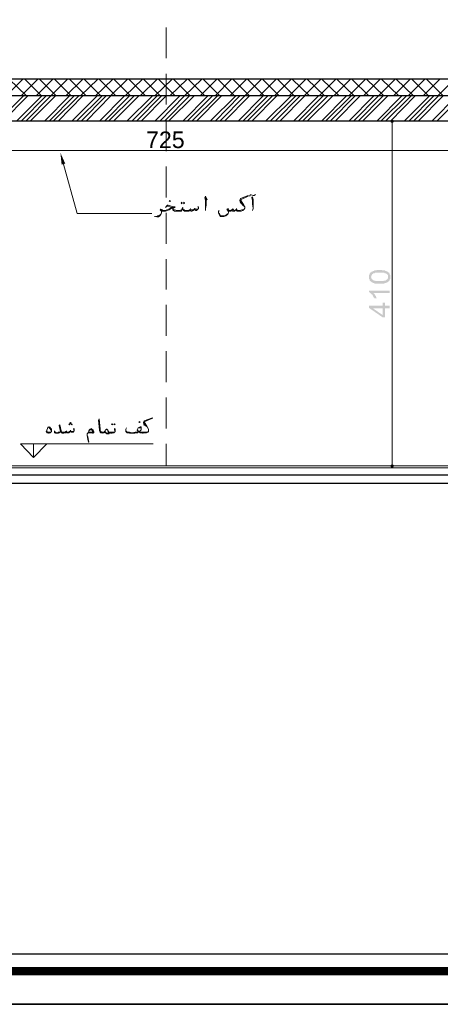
# Model space of a CAD drawing. Header units: metres. Extents: x 5.7 to 89.8, y 4 to 63.5.
# Tile 10 of 72: x 40.4 to 47.2, y 4 to 20. Entities that reach past the tile are written whole.
import ezdxf

# ---------------------------------------------------------------- set-up
doc = ezdxf.new("R2010")
doc.units = ezdxf.units.M
doc.header["$MEASUREMENT"] = 0
for name, color, linetype in [('PDF11_boresh-1', 7, 'Continuous'), ('PDF11_dim', 7, 'Continuous'), ('PDF11_hatch-borshi', 7, 'Continuous'), ('PDF11_KADR', 7, 'Continuous'), ('PDF11_kaff', 7, 'Continuous'), ('PDF11_khatchin', 7, 'Continuous'), ('PDF11_Text', 7, 'Continuous'), ('PDF11_textt', 7, 'Continuous'), ('PDF11_wall', 7, 'Continuous'), ('PDF11_wall-asli', 7, 'Continuous')]:
    doc.layers.add(name, color=color, linetype=linetype)
doc.styles.add('PDF Arial', font='arial.ttf')

msp = doc.modelspace()

# ---------------------------------------------------------------- hatches: boundary and pattern name
at = {"layer": 'PDF11_dim', "transparency": 33554559}
h = msp.add_hatch(color=256, dxfattribs=at)
h.paths.add_polyline_path([(46.194, 15.696), (46.185, 15.696), (46.185, 15.696), (46.175, 15.696), (46.175, 15.696), (46.166, 15.696), (46.166, 15.696), (46.156, 15.696), (46.146, 15.696), (46.146, 15.696), (46.137, 15.696), (46.137, 15.696), (46.137, 15.696), (46.127, 15.696), (46.127, 15.696), (46.117, 15.696), (46.117, 15.696), (46.108, 15.696), (46.108, 15.705), (46.108, 15.705), (46.098, 15.705), (46.098, 15.705), (46.089, 15.705), (46.089, 15.705), (46.079, 15.705), (46.079, 15.715), (46.069, 15.715), (46.069, 15.715), (46.069, 15.715), (46.06, 15.725), (46.06, 15.725), (46.05, 15.725), (46.05, 15.734), (46.05, 15.734), (46.04, 15.734), (46.04, 15.744), (46.04, 15.744), (46.04, 15.744), (46.031, 15.744), (46.031, 15.753), (46.031, 15.753), (46.031, 15.763), (46.031, 15.763), (46.021, 15.773), (46.021, 15.773), (46.021, 15.782), (46.021, 15.782), (46.021, 15.782), (46.021, 15.792), (46.021, 15.802), (46.021, 15.802), (46.021, 15.802), (46.021, 15.811), (46.021, 15.811), (46.021, 15.821), (46.021, 15.821), (46.021, 15.83), (46.021, 15.83), (46.021, 15.84), (46.031, 15.84), (46.031, 15.84), (46.031, 15.85), (46.031, 15.85), (46.031, 15.859), (46.04, 15.859), (46.04, 15.859), (46.04, 15.869), (46.04, 15.869), (46.05, 15.869), (46.05, 15.879), (46.06, 15.879), (46.06, 15.879), (46.06, 15.888), (46.069, 15.888), (46.069, 15.888), (46.079, 15.888), (46.079, 15.898), (46.079, 15.898), (46.089, 15.898), (46.089, 15.898), (46.098, 15.898), (46.098, 15.898), (46.108, 15.908), (46.108, 15.908), (46.117, 15.908), (46.117, 15.908), (46.117, 15.908), (46.127, 15.908), (46.127, 15.908), (46.137, 15.908), (46.137, 15.908), (46.146, 15.908), (46.146, 15.908), (46.146, 15.917), (46.156, 15.917), (46.166, 15.917), (46.166, 15.917), (46.175, 15.917), (46.175, 15.917), (46.185, 15.917), (46.185, 15.917), (46.194, 15.917), (46.194, 15.917), (46.204, 15.917), (46.204, 15.917), (46.214, 15.917), (46.214, 15.917), (46.223, 15.917), (46.223, 15.917), (46.233, 15.917), (46.233, 15.908), (46.243, 15.908), (46.243, 15.908), (46.252, 15.908), (46.252, 15.908), (46.262, 15.908), (46.262, 15.908), (46.271, 15.908), (46.271, 15.908), (46.281, 15.908), (46.281, 15.908), (46.281, 15.908), (46.291, 15.898), (46.291, 15.898), (46.3, 15.898), (46.3, 15.898), (46.31, 15.898), (46.31, 15.898), (46.31, 15.888), (46.32, 15.888), (46.32, 15.888), (46.329, 15.888), (46.329, 15.879), (46.329, 15.879), (46.339, 15.879), (46.339, 15.869), (46.339, 15.869), (46.349, 15.869), (46.349, 15.869), (46.349, 15.859), (46.349, 15.859), (46.358, 15.85), (46.358, 15.85), (46.358, 15.85), (46.358, 15.84), (46.358, 15.84), (46.368, 15.83), (46.368, 15.83), (46.368, 15.821), (46.368, 15.821), (46.368, 15.811), (46.368, 15.811), (46.368, 15.802), (46.368, 15.802), (46.368, 15.802), (46.368, 15.792), (46.368, 15.792), (46.368, 15.782), (46.368, 15.782), (46.368, 15.773), (46.368, 15.773), (46.358, 15.763), (46.358, 15.763), (46.358, 15.753), (46.358, 15.753), (46.358, 15.753), (46.349, 15.744), (46.349, 15.744), (46.349, 15.734), (46.339, 15.734), (46.339, 15.734), (46.339, 15.725), (46.329, 15.725), (46.329, 15.725), (46.329, 15.725), (46.329, 15.725), (46.32, 15.715), (46.32, 15.715), (46.32, 15.715), (46.31, 15.715), (46.31, 15.715), (46.31, 15.715), (46.3, 15.705), (46.3, 15.705), (46.3, 15.705), (46.291, 15.705), (46.291, 15.705), (46.281, 15.705), (46.281, 15.705), (46.271, 15.696), (46.271, 15.696), (46.262, 15.696), (46.262, 15.696), (46.252, 15.696), (46.252, 15.696), (46.243, 15.696), (46.243, 15.696), (46.233, 15.696), (46.233, 15.696), (46.223, 15.696), (46.214, 15.696), (46.214, 15.696), (46.204, 15.696), (46.204, 15.696), (46.194, 15.696)], flags=0)
h.paths.add_polyline_path([(46.194, 15.734), (46.204, 15.734), (46.204, 15.734), (46.214, 15.734), (46.223, 15.734), (46.223, 15.734), (46.233, 15.734), (46.243, 15.734), (46.243, 15.734), (46.252, 15.734), (46.252, 15.734), (46.262, 15.734), (46.262, 15.744), (46.271, 15.744), (46.271, 15.744), (46.271, 15.744), (46.281, 15.744), (46.281, 15.744), (46.291, 15.744), (46.291, 15.744), (46.291, 15.744), (46.3, 15.753), (46.3, 15.753), (46.3, 15.753), (46.3, 15.753), (46.31, 15.753), (46.31, 15.753), (46.31, 15.763), (46.32, 15.763), (46.32, 15.763), (46.32, 15.773), (46.329, 15.773), (46.329, 15.782), (46.329, 15.782), (46.329, 15.782), (46.329, 15.792), (46.329, 15.792), (46.329, 15.802), (46.329, 15.802), (46.329, 15.811), (46.329, 15.811), (46.329, 15.811), (46.329, 15.821), (46.329, 15.821), (46.329, 15.83), (46.329, 15.83), (46.32, 15.84), (46.32, 15.84), (46.32, 15.84), (46.31, 15.85), (46.31, 15.85), (46.31, 15.85), (46.3, 15.85), (46.3, 15.859), (46.3, 15.859), (46.291, 15.859), (46.291, 15.859), (46.291, 15.859), (46.281, 15.859), (46.281, 15.859), (46.281, 15.859), (46.271, 15.869), (46.271, 15.869), (46.262, 15.869), (46.262, 15.869), (46.252, 15.869), (46.252, 15.869), (46.243, 15.869), (46.243, 15.869), (46.233, 15.869), (46.233, 15.869), (46.223, 15.869), (46.214, 15.869), (46.214, 15.869), (46.204, 15.869), (46.194, 15.869), (46.194, 15.869), (46.185, 15.869), (46.185, 15.869), (46.175, 15.869), (46.166, 15.869), (46.166, 15.869), (46.156, 15.869), (46.146, 15.869), (46.146, 15.869), (46.137, 15.869), (46.137, 15.869), (46.127, 15.869), (46.127, 15.869), (46.117, 15.869), (46.117, 15.869), (46.108, 15.859), (46.108, 15.859), (46.108, 15.859), (46.098, 15.859), (46.098, 15.859), (46.098, 15.859), (46.089, 15.859), (46.089, 15.859), (46.089, 15.85), (46.079, 15.85), (46.079, 15.85), (46.079, 15.85), (46.079, 15.85), (46.069, 15.84), (46.069, 15.84), (46.069, 15.83), (46.06, 15.83), (46.06, 15.83), (46.06, 15.821), (46.06, 15.821), (46.06, 15.811), (46.06, 15.811), (46.05, 15.802), (46.05, 15.802), (46.05, 15.802), (46.06, 15.792), (46.06, 15.792), (46.06, 15.782), (46.06, 15.782), (46.06, 15.773), (46.06, 15.773), (46.069, 15.773), (46.069, 15.763), (46.069, 15.763), (46.079, 15.763), (46.079, 15.753), (46.079, 15.753), (46.089, 15.753), (46.089, 15.753), (46.089, 15.753), (46.098, 15.744), (46.098, 15.744), (46.098, 15.744), (46.108, 15.744), (46.108, 15.744), (46.108, 15.744), (46.117, 15.744), (46.117, 15.744), (46.127, 15.744), (46.127, 15.734), (46.137, 15.734), (46.137, 15.734), (46.146, 15.734), (46.146, 15.734), (46.156, 15.734), (46.166, 15.734), (46.166, 15.734), (46.175, 15.734), (46.185, 15.734), (46.185, 15.734), (46.194, 15.734), (46.194, 15.734)], flags=0)
msp.add_hatch(color=256, dxfattribs=at).paths.add_polyline_path([(46.358, 15.58), (46.358, 15.542), (46.098, 15.542), (46.098, 15.542), (46.098, 15.532), (46.108, 15.532), (46.108, 15.532), (46.108, 15.522), (46.108, 15.522), (46.117, 15.522), (46.117, 15.513), (46.117, 15.513), (46.127, 15.503), (46.127, 15.503), (46.127, 15.503), (46.127, 15.493), (46.137, 15.493), (46.137, 15.484), (46.137, 15.484), (46.137, 15.474), (46.137, 15.474), (46.146, 15.464), (46.146, 15.464), (46.146, 15.464), (46.146, 15.455), (46.108, 15.455), (46.108, 15.464), (46.098, 15.464), (46.098, 15.474), (46.098, 15.474), (46.098, 15.484), (46.089, 15.484), (46.089, 15.493), (46.089, 15.493), (46.089, 15.493), (46.079, 15.503), (46.079, 15.503), (46.079, 15.513), (46.069, 15.513), (46.069, 15.513), (46.069, 15.522), (46.069, 15.522), (46.06, 15.522), (46.06, 15.532), (46.05, 15.532), (46.05, 15.532), (46.05, 15.542), (46.04, 15.542), (46.04, 15.542), (46.04, 15.551), (46.031, 15.551), (46.031, 15.551), (46.021, 15.551), (46.021, 15.561), (46.021, 15.561), (46.021, 15.58)])
h = msp.add_hatch(color=256, dxfattribs=at)
h.paths.add_polyline_path([(46.358, 15.291), (46.281, 15.291), (46.281, 15.147), (46.243, 15.147), (46.021, 15.301), (46.021, 15.339), (46.243, 15.339), (46.243, 15.387), (46.281, 15.387), (46.281, 15.339), (46.358, 15.339)], flags=0)
h.paths.add_polyline_path([(46.243, 15.291), (46.089, 15.291), (46.243, 15.185)], flags=0)

# ---------------------------------------------------------------- linework, layer by layer
at = {"layer": 'PDF11_boresh-1', "lineweight": 25}
msp.add_lwpolyline([(56.105, 17.506), (54.227, 17.506), (54.227, 17.603), (54.362, 17.603), (54.362, 17.718), (52.041, 17.718), (52.041, 17.805), (52.175, 17.805), (52.175, 17.92), (49.864, 17.92), (49.864, 18.017), (49.999, 18.017), (49.999, 18.123), (47.678, 18.123), (47.678, 18.219), (47.812, 18.219), (47.812, 18.325), (46.859, 18.325), (37.652, 18.325)], dxfattribs=at)
at = {"layer": 'PDF11_dim', "lineweight": 20}
for points in [[(46.397, 18.325), (46.474, 18.325)], [(46.397, 18.296), (46.397, 18.277), (46.397, 12.787), (46.397, 12.758)], [(37.815, 17.853), (37.844, 17.853), (47.62, 17.853), (47.649, 17.853)], [(46.397, 12.739), (46.31, 12.739)]]:
    msp.add_lwpolyline(points, dxfattribs=at)
at = {"layer": 'PDF11_dim', "transparency": 33554559}
for points in [[(46.397, 18.354), (46.377, 18.344), (46.397, 18.325)], [(46.416, 18.344), (46.397, 18.325), (46.397, 18.354)], [(46.377, 18.344), (46.397, 18.325), (46.368, 18.325)], [(46.397, 18.325), (46.368, 18.325), (46.377, 18.306)], [(46.377, 18.306), (46.397, 18.296), (46.397, 18.325)], [(46.426, 18.325), (46.416, 18.344), (46.397, 18.325)], [(46.397, 18.296), (46.397, 18.325), (46.416, 18.306)], [(46.397, 18.325), (46.416, 18.306), (46.426, 18.325)], [(46.397, 12.739), (46.377, 12.758), (46.368, 12.739)], [(46.368, 12.739), (46.377, 12.72), (46.397, 12.739)], [(46.397, 12.758), (46.397, 12.739), (46.377, 12.758)], [(46.377, 12.72), (46.397, 12.739), (46.397, 12.71)], [(46.397, 12.739), (46.426, 12.739), (46.416, 12.758)], [(46.416, 12.758), (46.397, 12.758), (46.397, 12.739)], [(46.397, 12.71), (46.416, 12.72), (46.397, 12.739)], [(46.416, 12.72), (46.397, 12.739), (46.426, 12.739)]]:
    msp.add_solid(points, dxfattribs=at)
at = {"layer": 'PDF11_hatch-borshi', "lineweight": 18}
for points in [[(40.146, 18.739), (40.416, 19.009)], [(40.474, 18.739), (40.194, 19.009)], [(40.387, 18.739), (40.657, 19.009)], [(40.714, 18.739), (40.445, 19.009)], [(40.464, 18.325), (40.868, 18.739), (41.138, 19.009)], [(40.628, 18.739), (40.897, 19.009)], [(40.955, 18.739), (40.685, 19.009)], [(41.196, 18.739), (40.926, 19.009)], [(41.109, 18.739), (41.388, 19.009)], [(41.437, 18.739), (41.167, 19.009)], [(41.35, 18.739), (41.629, 19.009)], [(41.677, 18.739), (41.408, 19.009)], [(41.591, 18.739), (41.87, 19.009)], [(41.918, 18.739), (41.649, 19.009)], [(41.832, 18.739), (42.111, 19.009)], [(42.159, 18.739), (41.889, 19.009)], [(42.072, 18.739), (42.352, 19.009)], [(42.4, 18.739), (42.13, 19.009)], [(42.313, 18.739), (42.592, 19.009)], [(42.641, 18.739), (42.371, 19.009)], [(42.554, 18.739), (42.833, 19.009)], [(42.881, 18.739), (42.612, 19.009)], [(42.631, 18.325), (43.035, 18.739), (43.315, 19.009)], [(42.795, 18.739), (43.074, 19.009)], [(43.122, 18.739), (42.852, 19.009)], [(43.363, 18.739), (43.093, 19.009)], [(43.286, 18.739), (43.555, 19.009)], [(43.604, 18.739), (43.334, 19.009)], [(43.527, 18.739), (43.796, 19.009)], [(43.844, 18.739), (43.575, 19.009)], [(43.604, 18.325), (44.008, 18.739), (44.278, 19.009)], [(43.681, 18.325), (44.085, 18.739), (43.816, 19.009)], [(43.767, 18.739), (44.037, 19.009)], [(44.326, 18.739), (44.056, 19.009)], [(44.249, 18.739), (44.519, 19.009)], [(44.567, 18.739), (44.297, 19.009)], [(44.49, 18.739), (44.759, 19.009)], [(44.808, 18.739), (44.538, 19.009)], [(44.731, 18.739), (45, 19.009)], [(45.058, 18.739), (44.779, 19.009)], [(44.971, 18.739), (45.241, 19.009)], [(45.299, 18.739), (45.019, 19.009)], [(45.212, 18.739), (45.482, 19.009)], [(45.54, 18.739), (45.26, 19.009)], [(45.453, 18.739), (45.723, 19.009)], [(45.78, 18.739), (45.501, 19.009)], [(45.694, 18.739), (45.963, 19.009)], [(46.021, 18.739), (45.742, 19.009)], [(45.771, 18.325), (46.175, 18.739), (46.445, 19.009)], [(45.934, 18.739), (46.204, 19.009)], [(46.262, 18.739), (45.983, 19.009)], [(46.503, 18.739), (46.223, 19.009)], [(46.416, 18.739), (46.686, 19.009)], [(46.743, 18.739), (46.464, 19.009)], [(46.657, 18.739), (46.926, 19.009)], [(46.984, 18.739), (46.715, 19.009)], [(46.82, 18.325), (47.225, 18.739), (46.955, 19.009)], [(46.898, 18.739), (47.167, 19.009)], [(47.138, 18.739), (47.408, 19.009)], [(40.011, 18.325), (40.425, 18.739)], [(40.088, 18.325), (40.493, 18.739)], [(40.31, 18.325), (40.724, 18.739)], [(40.387, 18.325), (40.791, 18.739)], [(40.531, 18.325), (40.945, 18.739)], [(40.762, 18.325), (41.167, 18.739)], [(40.839, 18.325), (41.244, 18.739)], [(40.907, 18.325), (41.321, 18.739)], [(40.984, 18.325), (41.388, 18.739)], [(41.205, 18.325), (41.62, 18.739)], [(41.283, 18.325), (41.697, 18.739)], [(41.36, 18.325), (41.764, 18.739)], [(41.437, 18.325), (41.841, 18.739)], [(41.658, 18.325), (42.063, 18.739)], [(41.735, 18.325), (42.14, 18.739)], [(41.803, 18.325), (42.217, 18.739)], [(41.88, 18.325), (42.294, 18.739)], [(42.101, 18.325), (42.515, 18.739)], [(42.178, 18.325), (42.592, 18.739)], [(42.255, 18.325), (42.66, 18.739)], [(42.332, 18.325), (42.737, 18.739)], [(42.554, 18.325), (42.958, 18.739)], [(42.708, 18.325), (43.112, 18.739)], [(42.775, 18.325), (43.19, 18.739)], [(43.007, 18.325), (43.411, 18.739)], [(43.074, 18.325), (43.488, 18.739)], [(43.151, 18.325), (43.565, 18.739)], [(43.228, 18.325), (43.633, 18.739)], [(43.45, 18.325), (43.864, 18.739)], [(43.527, 18.325), (43.931, 18.739)], [(43.902, 18.325), (44.307, 18.739)], [(43.979, 18.325), (44.384, 18.739)], [(44.047, 18.325), (44.461, 18.739)], [(44.124, 18.325), (44.528, 18.739)], [(44.345, 18.325), (44.759, 18.739)], [(44.422, 18.325), (44.836, 18.739)], [(44.499, 18.325), (44.904, 18.739)], [(44.576, 18.325), (44.981, 18.739)], [(44.798, 18.325), (45.202, 18.739)], [(44.875, 18.325), (45.279, 18.739)], [(44.942, 18.325), (45.357, 18.739)], [(45.019, 18.325), (45.434, 18.739)], [(45.251, 18.325), (45.655, 18.739)], [(45.318, 18.325), (45.732, 18.739)], [(45.395, 18.325), (45.8, 18.739)], [(45.472, 18.325), (45.877, 18.739)], [(45.694, 18.325), (46.098, 18.739)], [(45.848, 18.325), (46.252, 18.739)], [(45.915, 18.325), (46.329, 18.739)], [(46.146, 18.325), (46.551, 18.739)], [(46.214, 18.325), (46.628, 18.739)], [(46.291, 18.325), (46.705, 18.739)], [(46.368, 18.325), (46.772, 18.739)], [(46.589, 18.325), (47.003, 18.739)], [(46.666, 18.325), (47.071, 18.739)], [(46.743, 18.325), (47.148, 18.739)], [(47.042, 18.325), (47.447, 18.739)], [(47.119, 18.325), (47.524, 18.739)]]:
    msp.add_lwpolyline(points, dxfattribs=at)
at = {"layer": 'PDF11_KADR', "lineweight": 25}
for points in [[(5.695, 4.013), (89.785, 4.013), (89.785, 63.476), (5.695, 63.476)], [(5.695, 63.476), (89.785, 63.476), (89.785, 4.013), (5.695, 4.013)], [(6.514, 4.832), (88.841, 4.832), (88.841, 62.657), (6.514, 62.657)]]:
    msp.add_lwpolyline(points, close=True, dxfattribs=at)
at = {"layer": 'PDF11_KADR', "lineweight": 0, "const_width": 0.135}
msp.add_lwpolyline([(6.235, 62.937), (6.235, 4.552), (89.111, 4.552), (89.111, 62.937)], close=True, dxfattribs=at)
at = {"layer": 'PDF11_kaff', "lineweight": 20}
for points in [[(29.706, 12.739), (56.038, 12.739)], [(29.706, 12.71), (56.038, 12.71)]]:
    msp.add_lwpolyline(points, dxfattribs=at)
at = {"layer": 'PDF11_khatchin', "lineweight": 18}
for points in [[(42.737, 19.847), (42.737, 19.346)], [(42.737, 19.095), (42.737, 18.595)], [(42.737, 18.344), (42.737, 17.843)], [(42.737, 17.593), (42.737, 17.092)], [(42.737, 16.842), (42.737, 16.341)], [(42.737, 16.091), (42.737, 15.599)], [(42.737, 15.349), (42.737, 14.848)], [(42.737, 14.598), (42.737, 14.097)], [(42.737, 13.846), (42.737, 13.346)], [(42.737, 13.095), (42.737, 12.739)]]:
    msp.add_lwpolyline(points, dxfattribs=at)
at = {"layer": 'PDF11_textt', "lineweight": 20}
for points in [[(41.071, 17.632), (41.292, 16.832), (42.506, 16.832)], [(43.363, 17.083), (43.401, 17.054), (43.373, 17.111), (43.363, 17.092), (43.373, 17.044), (43.373, 16.986), (43.373, 16.909), (43.373, 16.88)], [(43.373, 16.909), (43.382, 16.967), (43.382, 17.054), (43.373, 17.102)], [(43.729, 16.9), (43.748, 16.88), (43.758, 16.871), (43.767, 16.871), (43.787, 16.871), (43.796, 16.88), (43.806, 16.89), (43.806, 16.88), (43.816, 16.871), (43.825, 16.871), (43.844, 16.871), (43.854, 16.88), (43.864, 16.89), (43.873, 16.88), (43.883, 16.871), (43.893, 16.871), (43.912, 16.871), (43.921, 16.871), (43.95, 16.871), (43.979, 16.88), (43.989, 16.89), (43.999, 16.9), (44.008, 16.919), (44.008, 16.938), (43.989, 16.977), (43.941, 17.054), (44.066, 17.111), (44.066, 17.121), (43.941, 17.073), (43.931, 17.044), (43.941, 16.996), (43.941, 17.054)], [(44.085, 17.111), (44.104, 17.131), (44.114, 17.131), (44.143, 17.121), (44.162, 17.121), (44.182, 17.14)], [(44.133, 16.88), (44.143, 16.909), (44.143, 16.967), (44.143, 17.054), (44.133, 17.102), (44.124, 17.092), (44.133, 17.044), (44.133, 16.986), (44.143, 16.919)], [(42.727, 16.928), (42.746, 16.957), (42.756, 16.967), (42.766, 16.967), (42.814, 16.948), (42.862, 16.938), (42.881, 16.938), (42.872, 16.928), (42.852, 16.919), (42.833, 16.919), (42.814, 16.909), (42.785, 16.89), (42.756, 16.88), (42.727, 16.871), (42.679, 16.871), (42.669, 16.871), (42.66, 16.871), (42.66, 16.861), (42.66, 16.842), (42.65, 16.813), (42.631, 16.794), (42.612, 16.774), (42.583, 16.774), (42.554, 16.784), (42.544, 16.784)], [(42.66, 16.861), (42.66, 16.871), (42.65, 16.88), (42.641, 16.89), (42.65, 16.9), (42.669, 16.89), (42.679, 16.88), (42.718, 16.88), (42.746, 16.89), (42.775, 16.9), (42.804, 16.919), (42.824, 16.928), (42.852, 16.928), (42.824, 16.928), (42.766, 16.948), (42.756, 16.948), (42.737, 16.938)], [(43.257, 16.919), (43.247, 16.938), (43.257, 16.938), (43.257, 16.928), (43.257, 16.919), (43.257, 16.909), (43.247, 16.9), (43.238, 16.89), (43.228, 16.88), (43.218, 16.88), (43.199, 16.89), (43.19, 16.89), (43.19, 16.9), (43.18, 16.88), (43.17, 16.88), (43.151, 16.871), (43.141, 16.871), (43.132, 16.88), (43.122, 16.88), (43.122, 16.89), (43.112, 16.88), (43.103, 16.871), (43.093, 16.871), (43.074, 16.871), (43.055, 16.871), (43.035, 16.871), (43.016, 16.88), (43.016, 16.89), (43.007, 16.909), (43.007, 16.928), (42.997, 16.909), (42.997, 16.89), (42.987, 16.88), (42.978, 16.871), (42.958, 16.871), (42.939, 16.871), (42.901, 16.871), (42.872, 16.871), (42.852, 16.88), (42.843, 16.89), (42.843, 16.909), (42.843, 16.928)], [(43.199, 16.919), (43.199, 16.909)], [(43.941, 17.034), (43.97, 16.996)], [(43.941, 17.015), (43.979, 16.967), (44.008, 16.938)], [(42.563, 16.784), (42.583, 16.784), (42.602, 16.794), (42.631, 16.803), (42.65, 16.822), (42.66, 16.842)], [(42.669, 16.88), (42.66, 16.88), (42.65, 16.89)], [(42.997, 16.9), (42.987, 16.89), (42.978, 16.89), (42.958, 16.88), (42.939, 16.88), (42.92, 16.88), (42.872, 16.89), (42.852, 16.89), (42.843, 16.9), (42.843, 16.909)], [(43.007, 16.9), (43.016, 16.89), (43.026, 16.89), (43.045, 16.88), (43.074, 16.88), (43.093, 16.88), (43.112, 16.89), (43.122, 16.89), (43.122, 16.9), (43.132, 16.89), (43.151, 16.89), (43.161, 16.89), (43.18, 16.89), (43.19, 16.9), (43.199, 16.909), (43.199, 16.9), (43.209, 16.9), (43.228, 16.9), (43.247, 16.9), (43.257, 16.909)], [(43.132, 16.909), (43.122, 16.9)], [(43.748, 16.88), (43.748, 16.861), (43.748, 16.851), (43.738, 16.832), (43.729, 16.813), (43.7, 16.794), (43.671, 16.784), (43.652, 16.784), (43.633, 16.784), (43.613, 16.784), (43.604, 16.794), (43.594, 16.813), (43.584, 16.842), (43.584, 16.861), (43.594, 16.88)], [(43.584, 16.842), (43.594, 16.832), (43.604, 16.813), (43.613, 16.803), (43.633, 16.794), (43.652, 16.794), (43.681, 16.794), (43.7, 16.803), (43.719, 16.813), (43.738, 16.832)], [(43.999, 16.9), (43.979, 16.89), (43.96, 16.89), (43.921, 16.88), (43.912, 16.88), (43.893, 16.88), (43.883, 16.89), (43.873, 16.89), (43.873, 16.9), (43.864, 16.89), (43.844, 16.88), (43.835, 16.88), (43.825, 16.89), (43.816, 16.9), (43.806, 16.89), (43.796, 16.89), (43.777, 16.88), (43.758, 16.88), (43.748, 16.89), (43.738, 16.9), (43.738, 16.909), (43.719, 16.9), (43.738, 16.871), (43.748, 16.861)], [(43.816, 16.909), (43.816, 16.9)], [(43.873, 16.909), (43.873, 16.9)], [(41.909, 13.297), (41.909, 13.307), (41.899, 13.326), (41.899, 13.336), (41.899, 13.346), (41.909, 13.336), (41.909, 13.317), (41.909, 13.297), (41.899, 13.288), (41.889, 13.278), (41.88, 13.278), (41.86, 13.269), (41.832, 13.269), (41.812, 13.278), (41.803, 13.278), (41.803, 13.297), (41.783, 13.326), (41.774, 13.336), (41.764, 13.336), (41.764, 13.326), (41.754, 13.326), (41.745, 13.307), (41.735, 13.288), (41.726, 13.288), (41.726, 13.278), (41.716, 13.278), (41.706, 13.269), (41.687, 13.278), (41.677, 13.278), (41.668, 13.288), (41.658, 13.307), (41.658, 13.317), (41.639, 13.48), (41.649, 13.5), (41.668, 13.336), (41.668, 13.317), (41.668, 13.307), (41.677, 13.297), (41.687, 13.288), (41.706, 13.288), (41.726, 13.288), (41.735, 13.288), (41.735, 13.297), (41.745, 13.307)], [(42.092, 13.355), (42.082, 13.336), (42.082, 13.317), (42.082, 13.307), (42.082, 13.297), (42.092, 13.288), (42.101, 13.278), (42.14, 13.269), (42.169, 13.269), (42.188, 13.269), (42.226, 13.269), (42.246, 13.278), (42.275, 13.278), (42.284, 13.288), (42.294, 13.297), (42.303, 13.288), (42.313, 13.278), (42.332, 13.278), (42.352, 13.269), (42.361, 13.269), (42.39, 13.278), (42.419, 13.278), (42.438, 13.288), (42.448, 13.297), (42.448, 13.317), (42.448, 13.326), (42.448, 13.336), (42.429, 13.375), (42.38, 13.452), (42.506, 13.509), (42.515, 13.519), (42.38, 13.471), (42.371, 13.442), (42.38, 13.394), (42.38, 13.452)], [(42.38, 13.432), (42.409, 13.394)], [(42.38, 13.413), (42.429, 13.375), (42.448, 13.336)], [(40.868, 13.288), (40.849, 13.288), (40.83, 13.288), (40.82, 13.288), (40.801, 13.297), (40.801, 13.317)], [(40.82, 13.365), (40.839, 13.355), (40.849, 13.346), (40.868, 13.326), (40.878, 13.307), (40.878, 13.297)], [(40.83, 13.375), (40.849, 13.355), (40.868, 13.336), (40.868, 13.326)], [(41.022, 13.326), (41.022, 13.307), (41.013, 13.288), (41.003, 13.278), (40.994, 13.269), (40.974, 13.269), (40.965, 13.269), (40.945, 13.269), (40.926, 13.278), (40.926, 13.288), (40.926, 13.297), (40.926, 13.307)], [(40.926, 13.297), (40.945, 13.288), (40.965, 13.278), (40.974, 13.278), (40.994, 13.288), (41.003, 13.288), (41.013, 13.288)], [(41.244, 13.317), (41.234, 13.336), (41.244, 13.346), (41.244, 13.326), (41.244, 13.317), (41.244, 13.307), (41.234, 13.297), (41.234, 13.288), (41.215, 13.288), (41.205, 13.288), (41.196, 13.288), (41.186, 13.297), (41.177, 13.297), (41.167, 13.288), (41.157, 13.278), (41.148, 13.278), (41.138, 13.278), (41.119, 13.278), (41.119, 13.288), (41.109, 13.297), (41.109, 13.278), (41.1, 13.278), (41.08, 13.269), (41.061, 13.269), (41.051, 13.269), (41.042, 13.278), (41.032, 13.278), (41.022, 13.297), (41.003, 13.394), (41.013, 13.403), (41.032, 13.307), (41.042, 13.297), (41.042, 13.288), (41.051, 13.288), (41.061, 13.288), (41.09, 13.288), (41.1, 13.288), (41.109, 13.297), (41.119, 13.297), (41.128, 13.288), (41.138, 13.288), (41.157, 13.288), (41.167, 13.297), (41.177, 13.297), (41.186, 13.307), (41.196, 13.297), (41.205, 13.297), (41.225, 13.297), (41.234, 13.297), (41.244, 13.307)], [(41.119, 13.307), (41.119, 13.297)], [(41.186, 13.317), (41.186, 13.307)], [(41.485, 13.307), (41.494, 13.317), (41.504, 13.326), (41.514, 13.326), (41.523, 13.326), (41.533, 13.317), (41.543, 13.297), (41.543, 13.288), (41.533, 13.288), (41.523, 13.288), (41.485, 13.288), (41.475, 13.288), (41.466, 13.269), (41.456, 13.259), (41.456, 13.24), (41.456, 13.23), (41.466, 13.172), (41.475, 13.124), (41.485, 13.124), (41.475, 13.153), (41.466, 13.211), (41.456, 13.24)], [(41.485, 13.288), (41.485, 13.307), (41.494, 13.326), (41.504, 13.336), (41.514, 13.336), (41.523, 13.346), (41.533, 13.336), (41.552, 13.317), (41.562, 13.297), (41.562, 13.288), (41.562, 13.278), (41.552, 13.269), (41.543, 13.269), (41.523, 13.278), (41.485, 13.278), (41.475, 13.278), (41.466, 13.269)], [(41.543, 13.317), (41.552, 13.288), (41.543, 13.278), (41.523, 13.278)], [(41.803, 13.278), (41.812, 13.269), (41.812, 13.259), (41.803, 13.259), (41.793, 13.259), (41.774, 13.259), (41.764, 13.269), (41.745, 13.278), (41.735, 13.288)], [(41.783, 13.326), (41.793, 13.307), (41.803, 13.278), (41.803, 13.269), (41.793, 13.269), (41.774, 13.269), (41.764, 13.278), (41.754, 13.288), (41.745, 13.297)], [(41.803, 13.297), (41.803, 13.288), (41.812, 13.288), (41.832, 13.288), (41.86, 13.288), (41.889, 13.288), (41.899, 13.288)], [(42.448, 13.297), (42.419, 13.288), (42.4, 13.288), (42.371, 13.288), (42.352, 13.288), (42.342, 13.288), (42.323, 13.288), (42.313, 13.288), (42.303, 13.297), (42.313, 13.307), (42.332, 13.326), (42.332, 13.346), (42.332, 13.355), (42.332, 13.365), (42.323, 13.375), (42.313, 13.375), (42.303, 13.365), (42.284, 13.355), (42.275, 13.346), (42.265, 13.326), (42.265, 13.317), (42.275, 13.307), (42.284, 13.297), (42.265, 13.288), (42.236, 13.288), (42.188, 13.278), (42.178, 13.278), (42.14, 13.288), (42.111, 13.288), (42.092, 13.297), (42.082, 13.307), (42.082, 13.317)], [(42.332, 13.326), (42.332, 13.346), (42.323, 13.355), (42.313, 13.355), (42.284, 13.355), (42.275, 13.346)], [(42.275, 13.326), (42.275, 13.317), (42.284, 13.307), (42.303, 13.297)], [(40.801, 13.095), (40.589, 12.874), (40.377, 13.095), (42.525, 13.095)], [(40.589, 12.874), (40.589, 13.095)]]:
    msp.add_lwpolyline(points, dxfattribs=at)
for points in [[(42.795, 17.025), (42.804, 17.034), (42.795, 17.044), (42.785, 17.034)], [(42.987, 17.015), (42.997, 17.005), (42.987, 16.986), (42.978, 17.005)], [(43.026, 17.015), (43.035, 17.005), (43.026, 16.986), (43.016, 17.005)], [(41.167, 13.403), (41.177, 13.413), (41.167, 13.423), (41.157, 13.413)], [(41.186, 13.423), (41.196, 13.432), (41.186, 13.442), (41.177, 13.432)], [(41.205, 13.403), (41.215, 13.413), (41.205, 13.423), (41.196, 13.413)], [(41.86, 13.423), (41.87, 13.413), (41.86, 13.403), (41.851, 13.413)], [(41.899, 13.423), (41.909, 13.413), (41.899, 13.403), (41.889, 13.413)], [(42.303, 13.442), (42.313, 13.452), (42.303, 13.461), (42.294, 13.452)], [(40.839, 13.375), (40.859, 13.365), (40.868, 13.346), (40.878, 13.336), (40.878, 13.317), (40.878, 13.307), (40.878, 13.297), (40.868, 13.288), (40.859, 13.278), (40.839, 13.269), (40.83, 13.269), (40.811, 13.278), (40.801, 13.278), (40.801, 13.288), (40.791, 13.297), (40.801, 13.317), (40.811, 13.346), (40.82, 13.365)]]:
    msp.add_lwpolyline(points, close=True, dxfattribs=at)
at = {"layer": 'PDF11_textt', "transparency": 33554559}
msp.add_solid([(41.042, 17.622), (41.022, 17.815), (41.1, 17.641)], dxfattribs=at)
at = {"layer": 'PDF11_wall', "lineweight": 30}
for points in [[(56.375, 12.46), (56.375, 19.009), (29.369, 19.009), (29.369, 12.46)], [(56.105, 18.739), (29.638, 18.739)]]:
    msp.add_lwpolyline(points, dxfattribs=at)
at = {"layer": 'PDF11_wall-asli', "lineweight": 30}
for points in [[(29.369, 12.46), (56.375, 12.46)], [(29.638, 12.594), (56.105, 12.594)]]:
    msp.add_lwpolyline(points, dxfattribs=at)

# ---------------------------------------------------------------- texts
at = {"layer": 'PDF11_Text', "insert": (42.409, 17.887), "char_height": 0.2689, "attachment_point": 7, "style": 'PDF Arial'}
msp.add_mtext('725', dxfattribs=at)

doc.saveas('drawing.dxf')
